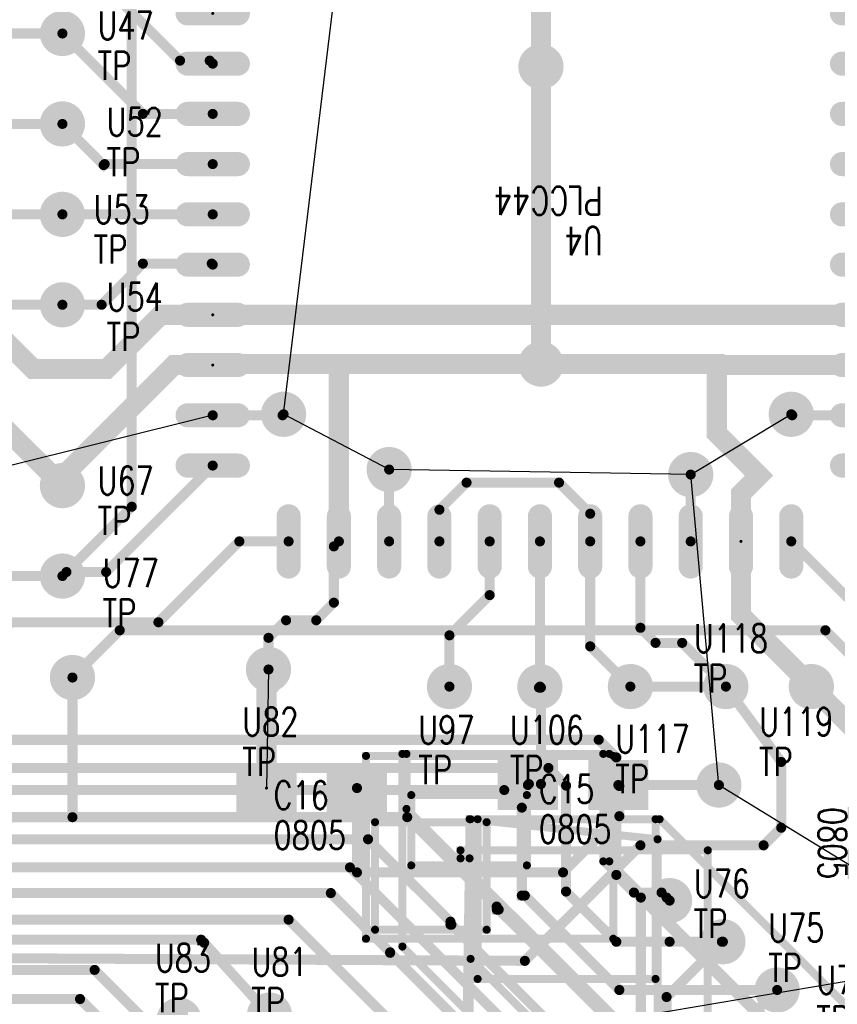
# Model space of a CAD drawing. Extents: x 22 to 3079, y -510 to 5425.
# Tile 12 of 15: x 802 to 1616, y 3918 to 4898. Entities that reach past the tile are written whole.
import ezdxf

# ---------------------------------------------------------------- set-up
doc = ezdxf.new("R2010")
doc.units = 0
for name, pattern in [('P5', [2, 1, 1]), ('TRACK113', [2, 1, 1]), ('TRACK135', [2, 1, 1]), ('TRACK155', [2, 1, 1]), ('TRACK156', [2, 1, 1]), ('TRACK169', [2, 1, 1]), ('TRACK170', [2, 1, 1]), ('TRACK174', [2, 1, 1]), ('TRACK176', [2, 1, 1]), ('TRACK179', [2, 1, 1]), ('TRACK195', [2, 1, 1]), ('TRACK196', [2, 1, 1]), ('TRACK24', [2, 1, 1]), ('TRACK241', [2, 1, 1]), ('TRACK242', [2, 1, 1]), ('TRACK243', [2, 1, 1]), ('TRACK244', [2, 1, 1]), ('TRACK245', [2, 1, 1]), ('TRACK246', [2, 1, 1]), ('TRACK249', [2, 1, 1]), ('TRACK25', [2, 1, 1]), ('TRACK27', [2, 1, 1]), ('TRACK279', [2, 1, 1]), ('TRACK28', [2, 1, 1]), ('TRACK281', [2, 1, 1]), ('TRACK283', [2, 1, 1]), ('TRACK288', [2, 1, 1]), ('TRACK289', [2, 1, 1]), ('TRACK290', [2, 1, 1]), ('TRACK291', [2, 1, 1]), ('TRACK295', [2, 1, 1]), ('TRACK296', [2, 1, 1]), ('TRACK297', [2, 1, 1]), ('TRACK298', [2, 1, 1]), ('TRACK299', [2, 1, 1]), ('TRACK300', [2, 1, 1]), ('TRACK301', [2, 1, 1]), ('TRACK302', [2, 1, 1]), ('TRACK303', [2, 1, 1]), ('TRACK304', [2, 1, 1]), ('TRACK32', [2, 1, 1]), ('TRACK33', [2, 1, 1]), ('TRACK351', [2, 1, 1]), ('TRACK359', [2, 1, 1]), ('TRACK36', [2, 1, 1]), ('TRACK38', [2, 1, 1]), ('TRACK39', [2, 1, 1]), ('TRACK40', [2, 1, 1]), ('TRACK41', [2, 1, 1]), ('TRACK45', [2, 1, 1]), ('TRACK46', [2, 1, 1]), ('TRACK50', [2, 1, 1]), ('TRACK51', [2, 1, 1]), ('TRACK55', [2, 1, 1]), ('TRACK58', [2, 1, 1]), ('TRACK60', [2, 1, 1]), ('TRACK63', [2, 1, 1])]:
    doc.linetypes.add(name, pattern=pattern)
for name, color, linetype in [('CONNECTION', 202, 'CONTINUOUS'), ('COPPER_CUTOUT01', 168, 'CONTINUOUS'), ('DRIL_PLTE_THRU', 12, 'CONTINUOUS'), ('PADS_BOTTOM04', 152, 'CONTINUOUS'), ('PADS_INNER', 1, 'CONTINUOUS'), ('PADS_TOP01', 1, 'CONTINUOUS'), ('PADS_XR25', 168, 'CONTINUOUS'), ('PART_NAME_TOP', 52, 'CONTINUOUS'), ('PART_TOP', 132, 'CONTINUOUS'), ('REFDES', 132, 'CONTINUOUS'), ('TRACK01', 1, 'CONTINUOUS'), ('TRACK03', 5, 'CONTINUOUS'), ('VIA', 1, 'CONTINUOUS')]:
    doc.layers.add(name, color=color, linetype=linetype)
doc.styles.add('W5', font='simplex', dxfattribs={"width": 0.75})

# ---------------------------------------------------------------- blocks, each defined once
blk = doc.blocks.new('PADS_BLOCK_UNUSED2')
at = {"layer": 'DRIL_PLTE_THRU', "const_width": 1.5}
blk.add_lwpolyline([(0, -0.75, 1), (0, 0.75, 1)], format="xyb", close=True, dxfattribs=at)
at = {"layer": 'PADS_BOTTOM04'}
blk.add_lwpolyline([(0, -0.0002624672, 1), (0, 0.0002624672, 1)], format="xyb", close=True, dxfattribs=at)
at = {"layer": 'PADS_INNER'}
blk.add_lwpolyline([(0, -0.0002624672, 1), (0, 0.0002624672, 1)], format="xyb", close=True, dxfattribs=at)
at = {"layer": 'PADS_TOP01', "const_width": 50}
blk.add_lwpolyline([(-30, 0), (30, 0)], dxfattribs=at)
blk = doc.blocks.new('SYM_BLOCK_UNUSED1')
for p in [(-45, 0), (45, 0)]:
    blk.add_blockref('PADS_BLOCK_UNUSED2', p)
blk = doc.blocks.new('PART_TOP29')
blk.add_blockref('SYM_BLOCK_UNUSED1', (0, 0))
at = {"layer": 'PART_NAME_TOP', "style": 'W5', "width": 0.75}
blk.add_text('0805', height=28, dxfattribs=at).set_placement((-26.9999212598, -53.9997637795))
at = {"layer": 'REFDES', "style": 'W5', "width": 0.75}
blk.add_text('C14', height=28, dxfattribs=at).set_placement((-26.9999212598, -13.9997637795))
blk = doc.blocks.new('PART_TOP31')
blk.add_blockref('SYM_BLOCK_UNUSED1', (0, 0))
at = {"layer": 'PART_NAME_TOP', "style": 'W5', "width": 0.75}
blk.add_text('0805', height=28, rotation=180, dxfattribs=at).set_placement((33.9994488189, 58))
at = {"layer": 'REFDES', "style": 'W5', "width": 0.75}
blk.add_text('C15', height=28, rotation=180, dxfattribs=at).set_placement((33.9994488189, 18))
blk = doc.blocks.new('PART_TOP33')
blk.add_blockref('SYM_BLOCK_UNUSED1', (0, 0))
at = {"layer": 'PART_NAME_TOP', "style": 'W5', "width": 0.75}
blk.add_text('0805', height=28, dxfattribs=at).set_placement((-38, -61))
at = {"layer": 'REFDES', "style": 'W5', "width": 0.75}
blk.add_text('C16', height=28, dxfattribs=at).set_placement((-38, -21))
blk = doc.blocks.new('PADS_BLOCK_UNUSED10')
at = {"layer": 'DRIL_PLTE_THRU', "const_width": 1.5}
blk.add_lwpolyline([(0, -0.75, 1), (0, 0.75, 1)], format="xyb", close=True, dxfattribs=at)
at = {"layer": 'PADS_BOTTOM04'}
blk.add_lwpolyline([(0, -0.0002624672, 1), (0, 0.0002624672, 1)], format="xyb", close=True, dxfattribs=at)
at = {"layer": 'PADS_INNER'}
blk.add_lwpolyline([(0, -0.0002624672, 1), (0, 0.0002624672, 1)], format="xyb", close=True, dxfattribs=at)
at = {"layer": 'PADS_TOP01', "const_width": 12}
blk.add_lwpolyline([(6, -25), (6, 25, 1), (-6, 25), (-6, -25, 1)], format="xyb", close=True, dxfattribs=at)
blk = doc.blocks.new('PADS_BLOCK_UNUSED12')
at = {"layer": 'DRIL_PLTE_THRU', "const_width": 1.5}
blk.add_lwpolyline([(0, -0.75, 1), (0, 0.75, 1)], format="xyb", close=True, dxfattribs=at)
at = {"layer": 'PADS_BOTTOM04'}
blk.add_lwpolyline([(0, -0.0002624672, 1), (0, 0.0002624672, 1)], format="xyb", close=True, dxfattribs=at)
at = {"layer": 'PADS_INNER'}
blk.add_lwpolyline([(0, -0.0002624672, 1), (0, 0.0002624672, 1)], format="xyb", close=True, dxfattribs=at)
at = {"layer": 'PADS_TOP01', "const_width": 12}
blk.add_lwpolyline([(-25, -6), (25, -6, 1), (25, 6), (-25, 6, 1)], format="xyb", close=True, dxfattribs=at)
blk = doc.blocks.new('SYM_BLOCK_UNUSED10')
for name, p in [('PADS_BLOCK_UNUSED10', (-250, 325.5)), ('PADS_BLOCK_UNUSED10', (-200, 325.5)), ('PADS_BLOCK_UNUSED10', (-150, 325.5)), ('PADS_BLOCK_UNUSED10', (-100, 325.5)), ('PADS_BLOCK_UNUSED10', (-50, 325.5)), ('PADS_BLOCK_UNUSED10', (0, 325.5)), ('PADS_BLOCK_UNUSED10', (50, 325.5)), ('PADS_BLOCK_UNUSED10', (100, 325.5)), ('PADS_BLOCK_UNUSED10', (150, 325.5)), ('PADS_BLOCK_UNUSED10', (200, 325.5)), ('PADS_BLOCK_UNUSED10', (250, 325.5)), ('PADS_BLOCK_UNUSED12', (-325.5, 250)), ('PADS_BLOCK_UNUSED12', (325.5, 250)), ('PADS_BLOCK_UNUSED12', (-325.5, 200)), ('PADS_BLOCK_UNUSED12', (325.5, 200)), ('PADS_BLOCK_UNUSED12', (-325.5, 150)), ('PADS_BLOCK_UNUSED12', (325.5, 150)), ('PADS_BLOCK_UNUSED12', (-325.5, 100)), ('PADS_BLOCK_UNUSED12', (325.5, 100)), ('PADS_BLOCK_UNUSED12', (-325.5, 50)), ('PADS_BLOCK_UNUSED12', (325.5, 50)), ('PADS_BLOCK_UNUSED12', (-325.5, 0)), ('PADS_BLOCK_UNUSED12', (325.5, 0)), ('PADS_BLOCK_UNUSED12', (-325.5, -50)), ('PADS_BLOCK_UNUSED12', (325.5, -50)), ('PADS_BLOCK_UNUSED12', (-325.5, -100)), ('PADS_BLOCK_UNUSED12', (325.5, -100)), ('PADS_BLOCK_UNUSED12', (-325.5, -150)), ('PADS_BLOCK_UNUSED12', (325.5, -150)), ('PADS_BLOCK_UNUSED12', (-325.5, -200)), ('PADS_BLOCK_UNUSED12', (325.5, -200)), ('PADS_BLOCK_UNUSED12', (-325.5, -250)), ('PADS_BLOCK_UNUSED12', (325.5, -250)), ('PADS_BLOCK_UNUSED10', (-250, -325.5)), ('PADS_BLOCK_UNUSED10', (-200, -325.5)), ('PADS_BLOCK_UNUSED10', (-150, -325.5)), ('PADS_BLOCK_UNUSED10', (-100, -325.5)), ('PADS_BLOCK_UNUSED10', (-50, -325.5)), ('PADS_BLOCK_UNUSED10', (0, -325.5)), ('PADS_BLOCK_UNUSED10', (50, -325.5)), ('PADS_BLOCK_UNUSED10', (100, -325.5)), ('PADS_BLOCK_UNUSED10', (150, -325.5)), ('PADS_BLOCK_UNUSED10', (200, -325.5)), ('PADS_BLOCK_UNUSED10', (250, -325.5))]:
    blk.add_blockref(name, p)
blk = doc.blocks.new('PART_TOP83')
blk.add_blockref('SYM_BLOCK_UNUSED10', (0, 0))
at = {"layer": 'PART_NAME_TOP', "style": 'W5', "width": 0.75}
blk.add_text('PLCC44', height=28, dxfattribs=at).set_placement((-62.5, -27.5))
at = {"layer": 'REFDES', "style": 'W5', "width": 0.75}
blk.add_text('U4', height=28, dxfattribs=at).set_placement((-62.5, 12.5))
blk = doc.blocks.new('PADS_BLOCK_UNUSED19')
at = {"layer": 'DRIL_PLTE_THRU', "const_width": 15.5}
blk.add_lwpolyline([(0, -7.75, 1), (0, 7.75, 1)], format="xyb", close=True, dxfattribs=at)
at = {"layer": 'PADS_BOTTOM04', "const_width": 22.5}
blk.add_lwpolyline([(0, -11.25, 1), (0, 11.25, 1)], format="xyb", close=True, dxfattribs=at)
at = {"layer": 'PADS_INNER', "const_width": 22.5}
blk.add_lwpolyline([(0, -11.25, 1), (0, 11.25, 1)], format="xyb", close=True, dxfattribs=at)
at = {"layer": 'PADS_TOP01', "const_width": 22.5}
blk.add_lwpolyline([(0, -11.25, 1), (0, 11.25, 1)], format="xyb", close=True, dxfattribs=at)
at = {"layer": 'PADS_XR25', "const_width": 22.5}
blk.add_lwpolyline([(0, -11.25, 1), (0, 11.25, 1)], format="xyb", close=True, dxfattribs=at)
blk = doc.blocks.new('SYM_BLOCK_UNUSED6')
blk.add_blockref('PADS_BLOCK_UNUSED19', (0, -1))
blk = doc.blocks.new('PART_TOP143')
blk.add_blockref('SYM_BLOCK_UNUSED6', (0, 0))
at = {"layer": 'PART_NAME_TOP', "style": 'W5', "width": 0.75}
blk.add_text('TP', height=28, dxfattribs=at).set_placement((39, -45))
at = {"layer": 'REFDES', "style": 'W5', "width": 0.75}
blk.add_text('U74', height=28, dxfattribs=at).set_placement((39, -5))
blk = doc.blocks.new('PART_TOP144')
blk.add_blockref('SYM_BLOCK_UNUSED6', (0, 0))
at = {"layer": 'PART_NAME_TOP', "style": 'W5', "width": 0.75}
blk.add_text('TP', height=28, dxfattribs=at).set_placement((45, -41))
at = {"layer": 'REFDES', "style": 'W5', "width": 0.75}
blk.add_text('U75', height=28, dxfattribs=at).set_placement((45, -1))
blk = doc.blocks.new('PART_TOP145')
blk.add_blockref('SYM_BLOCK_UNUSED6', (0, 0))
at = {"layer": 'PART_NAME_TOP', "style": 'W5', "width": 0.75}
blk.add_text('TP', height=28, dxfattribs=at).set_placement((24, -38))
at = {"layer": 'REFDES', "style": 'W5', "width": 0.75}
blk.add_text('U76', height=28, dxfattribs=at).set_placement((24, 2))
blk = doc.blocks.new('PART_TOP146')
blk.add_blockref('SYM_BLOCK_UNUSED6', (0, 0))
at = {"layer": 'PART_NAME_TOP', "style": 'W5', "width": 0.75}
blk.add_text('TP', height=28, dxfattribs=at).set_placement((-18, -2))
at = {"layer": 'REFDES', "style": 'W5', "width": 0.75}
blk.add_text('U81', height=28, dxfattribs=at).set_placement((-18, 38))
blk = doc.blocks.new('PART_TOP147')
blk.add_blockref('SYM_BLOCK_UNUSED6', (0, 0))
at = {"layer": 'PART_NAME_TOP', "style": 'W5', "width": 0.75}
blk.add_text('TP', height=28, dxfattribs=at).set_placement((-24, 7))
at = {"layer": 'REFDES', "style": 'W5', "width": 0.75}
blk.add_text('U83', height=28, dxfattribs=at).set_placement((-24, 47))
blk = doc.blocks.new('PART_TOP179')
blk.add_blockref('SYM_BLOCK_UNUSED6', (0, 0))
at = {"layer": 'PART_NAME_TOP', "style": 'W5', "width": 0.75}
blk.add_text('TP', height=28, dxfattribs=at).set_placement((35, -47))
at = {"layer": 'REFDES', "style": 'W5', "width": 0.75}
blk.add_text('U47', height=28, dxfattribs=at).set_placement((35, -7))
blk = doc.blocks.new('PART_TOP180')
blk.add_blockref('SYM_BLOCK_UNUSED6', (0, 0))
at = {"layer": 'PART_NAME_TOP', "style": 'W5', "width": 0.75}
blk.add_text('TP', height=28, dxfattribs=at).set_placement((44, -53))
at = {"layer": 'REFDES', "style": 'W5', "width": 0.75}
blk.add_text('U52', height=28, dxfattribs=at).set_placement((44, -13))
blk = doc.blocks.new('PART_TOP181')
blk.add_blockref('SYM_BLOCK_UNUSED6', (0, 0))
at = {"layer": 'PART_NAME_TOP', "style": 'W5', "width": 0.75}
blk.add_text('TP', height=28, dxfattribs=at).set_placement((31, -50))
at = {"layer": 'REFDES', "style": 'W5', "width": 0.75}
blk.add_text('U53', height=28, dxfattribs=at).set_placement((31, -10))
blk = doc.blocks.new('PART_TOP182')
blk.add_blockref('SYM_BLOCK_UNUSED6', (0, 0))
at = {"layer": 'PART_NAME_TOP', "style": 'W5', "width": 0.75}
blk.add_text('TP', height=28, dxfattribs=at).set_placement((44, -47))
at = {"layer": 'REFDES', "style": 'W5', "width": 0.75}
blk.add_text('U54', height=28, dxfattribs=at).set_placement((44, -7))
blk = doc.blocks.new('PART_TOP183')
blk.add_blockref('SYM_BLOCK_UNUSED6', (0, 0))
at = {"layer": 'PART_NAME_TOP', "style": 'W5', "width": 0.75}
blk.add_text('TP', height=28, dxfattribs=at).set_placement((35, -50))
at = {"layer": 'REFDES', "style": 'W5', "width": 0.75}
blk.add_text('U67', height=28, dxfattribs=at).set_placement((35, -10))
blk = doc.blocks.new('PART_TOP184')
blk.add_blockref('SYM_BLOCK_UNUSED6', (0, 0))
at = {"layer": 'PART_NAME_TOP', "style": 'W5', "width": 0.75}
blk.add_text('TP', height=28, dxfattribs=at).set_placement((40, -52))
at = {"layer": 'REFDES', "style": 'W5', "width": 0.75}
blk.add_text('U77', height=28, dxfattribs=at).set_placement((40, -12))
blk = doc.blocks.new('PART_TOP185')
blk.add_blockref('SYM_BLOCK_UNUSED6', (0, 0))
at = {"layer": 'PART_NAME_TOP', "style": 'W5', "width": 0.75}
blk.add_text('TP', height=28, dxfattribs=at).set_placement((-26, -107))
at = {"layer": 'REFDES', "style": 'W5', "width": 0.75}
blk.add_text('U82', height=28, dxfattribs=at).set_placement((-26, -67))
blk = doc.blocks.new('PART_TOP186')
blk.add_blockref('SYM_BLOCK_UNUSED6', (0, 0))
at = {"layer": 'PART_NAME_TOP', "style": 'W5', "width": 0.75}
blk.add_text('TP', height=28, dxfattribs=at).set_placement((-31, -98))
at = {"layer": 'REFDES', "style": 'W5', "width": 0.75}
blk.add_text('U97', height=28, dxfattribs=at).set_placement((-31, -58))
blk = doc.blocks.new('PART_TOP187')
blk.add_blockref('SYM_BLOCK_UNUSED6', (0, 0))
at = {"layer": 'PART_NAME_TOP', "style": 'W5', "width": 0.75}
blk.add_text('TP', height=28, dxfattribs=at).set_placement((-30, -98))
at = {"layer": 'REFDES', "style": 'W5', "width": 0.75}
blk.add_text('U106', height=28, dxfattribs=at).set_placement((-30, -58))
blk = doc.blocks.new('PART_TOP188')
blk.add_blockref('SYM_BLOCK_UNUSED6', (0, 0))
at = {"layer": 'PART_NAME_TOP', "style": 'W5', "width": 0.75}
blk.add_text('TP', height=28, dxfattribs=at).set_placement((-15, -107))
at = {"layer": 'REFDES', "style": 'W5', "width": 0.75}
blk.add_text('U117', height=28, dxfattribs=at).set_placement((-15, -67))
blk = doc.blocks.new('PART_TOP189')
blk.add_blockref('SYM_BLOCK_UNUSED6', (0, 0))
at = {"layer": 'PART_NAME_TOP', "style": 'W5', "width": 0.75}
blk.add_text('TP', height=28, dxfattribs=at).set_placement((-32, -7))
at = {"layer": 'REFDES', "style": 'W5', "width": 0.75}
blk.add_text('U118', height=28, dxfattribs=at).set_placement((-32, 33))
blk = doc.blocks.new('PART_TOP190')
blk.add_blockref('SYM_BLOCK_UNUSED6', (0, 0))
at = {"layer": 'PART_NAME_TOP', "style": 'W5', "width": 0.75}
blk.add_text('TP', height=28, dxfattribs=at).set_placement((-52, -90))
at = {"layer": 'REFDES', "style": 'W5', "width": 0.75}
blk.add_text('U119', height=28, dxfattribs=at).set_placement((-52, -50))
blk = doc.blocks.new('CORNER_10')
at = {"const_width": 5}
blk.add_lwpolyline([(0, -2.5, 1), (0, 2.5, 1)], format="xyb", close=True, dxfattribs=at)
blk = doc.blocks.new('PADS_BLOCK_UNUSED20')
at = {"layer": 'DRIL_PLTE_THRU', "const_width": 15.5}
blk.add_lwpolyline([(0, -7.75, 1), (0, 7.75, 1)], format="xyb", close=True, dxfattribs=at)
at = {"layer": 'PADS_BOTTOM04', "const_width": 22.5}
blk.add_lwpolyline([(0, -11.25, 1), (0, 11.25, 1)], format="xyb", close=True, dxfattribs=at)
at = {"layer": 'PADS_INNER', "const_width": 22.5}
blk.add_lwpolyline([(0, -11.25, 1), (0, 11.25, 1)], format="xyb", close=True, dxfattribs=at)
at = {"layer": 'PADS_TOP01', "const_width": 22.5}
blk.add_lwpolyline([(0, -11.25, 1), (0, 11.25, 1)], format="xyb", close=True, dxfattribs=at)
blk = doc.blocks.new('VIA0')
blk.add_blockref('PADS_BLOCK_UNUSED20', (0, 0))
blk = doc.blocks.new('CORNER_20')
at = {"const_width": 10}
blk.add_lwpolyline([(0, -5, 1), (0, 5, 1)], format="xyb", close=True, dxfattribs=at)
blk = doc.blocks.new('CORNER_8')
at = {"const_width": 4}
blk.add_lwpolyline([(0, -2, 1), (0, 2, 1)], format="xyb", close=True, dxfattribs=at)
blk = doc.blocks.new('COPPER_CUTOUT56')
at = {"layer": 'COPPER_CUTOUT01', "linetype": 'P5', "const_width": 8}
blk.add_lwpolyline([(-4.75, 0), (197, 0), (197, -107), (360.5, -270.5), (211, -270.5), (-4.75, -54.75)], close=True, dxfattribs=at)
at = {"layer": 'COPPER_CUTOUT01'}
for p in [(-4.75, 0), (197, 0), (-4.75, -54.75), (197, -107), (211, -270.5), (360.5, -270.5)]:
    blk.add_blockref('CORNER_8', p, dxfattribs=at)
blk = doc.blocks.new('COPPER_CUTOUT57')
at = {"layer": 'COPPER_CUTOUT01', "linetype": 'P5', "const_width": 8}
blk.add_lwpolyline([(0, 0), (0, -107), (164.5, -271.5), (-120, -271.5), (-199.75, -191.75), (-199.75, 0)], close=True, dxfattribs=at)
at = {"layer": 'COPPER_CUTOUT01'}
for p in [(-199.75, 0), (0, 0), (0, -107), (-199.75, -191.75), (-120, -271.5), (164.5, -271.5)]:
    blk.add_blockref('CORNER_8', p, dxfattribs=at)
blk = doc.blocks.new('COPPER_CUTOUT58')
at = {"layer": 'COPPER_CUTOUT01', "linetype": 'P5', "const_width": 8}
blk.add_lwpolyline([(8, 0), (196, 0), (502.5, -306.5), (502.5, -514), (94, -514), (94, -225), (8, -139)], close=True, dxfattribs=at)
at = {"layer": 'COPPER_CUTOUT01'}
for p in [(8, 0), (196, 0), (8, -139), (94, -225), (502.5, -306.5), (94, -514), (502.5, -514)]:
    blk.add_blockref('CORNER_8', p, dxfattribs=at)
blk = doc.blocks.new('COPPER_CUTOUT59')
at = {"layer": 'COPPER_CUTOUT01', "linetype": 'P5', "const_width": 8}
blk.add_lwpolyline([(0, 0), (0, -183), (-190, -187), (-187, 20)], close=True, dxfattribs=at)
at = {"layer": 'COPPER_CUTOUT01'}
for p in [(-187, 20), (0, 0), (-190, -187), (0, -183)]:
    blk.add_blockref('CORNER_8', p, dxfattribs=at)
blk = doc.blocks.new('COPPER_CUTOUT60')
at = {"layer": 'COPPER_CUTOUT01', "linetype": 'P5', "const_width": 8}
blk.add_lwpolyline([(0, 0), (0, -159), (-177, -159), (-177, 0)], close=True, dxfattribs=at)
at = {"layer": 'COPPER_CUTOUT01'}
for p in [(-177, 0), (0, 0), (-177, -159), (0, -159)]:
    blk.add_blockref('CORNER_8', p, dxfattribs=at)
blk = doc.blocks.new('COPPER_CUTOUT61')
at = {"layer": 'COPPER_CUTOUT01', "linetype": 'P5', "const_width": 8}
blk.add_lwpolyline([(0, 0), (246, 0), (246, -168), (9, -168), (9, -8), (0, -8)], close=True, dxfattribs=at)
at = {"layer": 'COPPER_CUTOUT01'}
for p in [(0, 0), (246, 0), (0, -8), (9, -8), (9, -168), (246, -168)]:
    blk.add_blockref('CORNER_8', p, dxfattribs=at)
blk = doc.blocks.new('COPPER_CUTOUT63')
at = {"layer": 'COPPER_CUTOUT01', "linetype": 'P5', "const_width": 8}
blk.add_lwpolyline([(-1, 0), (245, 0), (245, -182), (-1, -182)], close=True, dxfattribs=at)
at = {"layer": 'COPPER_CUTOUT01'}
for p in [(-1, 0), (245, 0), (-1, -182), (245, -182)]:
    blk.add_blockref('CORNER_8', p, dxfattribs=at)
blk = doc.blocks.new('COPPER_CUTOUT64')
at = {"layer": 'COPPER_CUTOUT01', "linetype": 'P5', "const_width": 8}
blk.add_lwpolyline([(0, 0), (115, 0), (115, -70), (0, -70)], close=True, dxfattribs=at)
at = {"layer": 'COPPER_CUTOUT01'}
for p in [(0, 0), (115, 0), (0, -70), (115, -70)]:
    blk.add_blockref('CORNER_8', p, dxfattribs=at)
blk = doc.blocks.new('COPPER_CUTOUT65')
at = {"layer": 'COPPER_CUTOUT01', "linetype": 'P5', "const_width": 8}
blk.add_lwpolyline([(0, -2), (0, -109), (111, -109), (111, -2)], close=True, dxfattribs=at)
at = {"layer": 'COPPER_CUTOUT01'}
for p in [(0, -2), (111, -2), (0, -109), (111, -109)]:
    blk.add_blockref('CORNER_8', p, dxfattribs=at)

msp = doc.modelspace()

# ---------------------------------------------------------------- linework, layer by layer
at = {"layer": 'CONNECTION', "linetype": 'TRACK179'}
msp.add_line((1065, 4505), (1120, 4960), dxfattribs=at)
at = {"layer": 'CONNECTION', "linetype": 'TRACK351'}
msp.add_line((1065, 4505), (1120, 4960), dxfattribs=at)
at = {"layer": 'CONNECTION', "linetype": 'TRACK135'}
msp.add_line((994.5, 4504), (487, 4378), dxfattribs=at)
at = {"layer": 'CONNECTION', "linetype": 'TRACK170'}
msp.add_line((994.5, 4504), (487, 4378), dxfattribs=at)
at = {"layer": 'CONNECTION', "linetype": 'TRACK176'}
msp.add_line((1170, 4450), (1065, 4505), dxfattribs=at)
at = {"layer": 'CONNECTION', "linetype": 'TRACK156'}
msp.add_line((1470, 4445), (1570, 4505), dxfattribs=at)
at = {"layer": 'CONNECTION', "linetype": 'TRACK174'}
msp.add_line((1470, 4445), (1170, 4450), dxfattribs=at)
at = {"layer": 'CONNECTION', "linetype": 'TRACK155'}
msp.add_line((1498, 4136), (1470, 4445), dxfattribs=at)
at = {"layer": 'CONNECTION', "linetype": 'TRACK45'}
msp.add_line((1050, 4251), (1048, 4133), dxfattribs=at)
at = {"layer": 'CONNECTION', "linetype": 'TRACK196'}
msp.add_line((1651, 4042), (1498, 4136), dxfattribs=at)
at = {"layer": 'CONNECTION', "linetype": 'TRACK195'}
msp.add_line((1210, 3871), (1650, 3945), dxfattribs=at)
at = {"layer": 'TRACK01', "linetype": 'TRACK359', "const_width": 20}
for points in [[(1270, 5029.5), (1270, 4943.5), (1287.5, 4926), (1321, 4926), (1321, 4851)], [(1321, 4555), (1499, 4555), (1500, 4554), (1645.5, 4554)]]:
    msp.add_lwpolyline(points, dxfattribs=at)
at = {"layer": 'TRACK01', "linetype": 'TRACK242', "const_width": 10}
msp.add_lwpolyline([(994.5, 4854), (991.5, 4857), (962, 4857), (845, 4974)], dxfattribs=at)
at = {"layer": 'TRACK01', "linetype": 'TRACK243', "const_width": 10}
msp.add_lwpolyline([(994.5, 4804), (925, 4804), (845, 4884)], dxfattribs=at)
at = {"layer": 'TRACK01', "linetype": 'TRACK244', "const_width": 10}
msp.add_lwpolyline([(994.5, 4754), (887, 4754), (886, 4753), (845, 4794)], dxfattribs=at)
at = {"layer": 'TRACK01', "linetype": 'TRACK245', "const_width": 10}
msp.add_lwpolyline([(994.5, 4704), (845, 4704)], dxfattribs=at)
at = {"layer": 'TRACK01', "linetype": 'TRACK246', "const_width": 10}
msp.add_lwpolyline([(994.5, 4654), (993.5, 4655), (925, 4655), (884, 4614), (845, 4614)], dxfattribs=at)
at = {"layer": 'TRACK01', "linetype": 'TRACK25', "const_width": 10}
msp.add_lwpolyline([(430, 4640), (432, 4640), (500, 4572), (500, 4450), (438.3743569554, 4388.3743569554), (438.3743569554, 4363.6256430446), (574, 4228), (724, 4228), (794, 4298), (940.5, 4298), (1021, 4378.5), (1070, 4378.5)], dxfattribs=at)
at = {"layer": 'TRACK01', "linetype": 'TRACK291', "const_width": 20}
msp.add_lwpolyline([(994.5, 4604), (943, 4604), (889, 4550), (816, 4550), (749, 4617), (528, 4617)], dxfattribs=at)
at = {"layer": 'TRACK01', "linetype": 'TRACK304', "const_width": 20}
msp.add_lwpolyline([(1645.5, 4604), (994.5, 4604)], dxfattribs=at)
at = {"layer": 'TRACK01', "linetype": 'TRACK50', "const_width": 20}
msp.add_lwpolyline([(845, 4434), (845, 4443), (956, 4554), (994.5, 4554)], dxfattribs=at)
at = {"layer": 'TRACK01', "linetype": 'TRACK279', "const_width": 20}
msp.add_lwpolyline([(994.5, 4554), (995.5, 4555), (1120, 4555), (1120, 4378.5)], dxfattribs=at)
at = {"layer": 'TRACK01', "linetype": 'TRACK300', "const_width": 20}
for points in [[(1321, 4555), (1120, 4555), (995.5, 4555), (994.5, 4554)], [(1645.5, 4554), (1500, 4554), (1499, 4555), (1321, 4555)]]:
    msp.add_lwpolyline(points, dxfattribs=at)
at = {"layer": 'TRACK01', "linetype": 'TRACK303', "const_width": 20}
msp.add_lwpolyline([(1645.5, 4554), (1500, 4554), (1496, 4554), (1496, 4486), (1538, 4444), (1520, 4426), (1520, 4378.5)], dxfattribs=at)
at = {"layer": 'TRACK01', "linetype": 'TRACK55', "const_width": 20}
msp.add_lwpolyline([(705, 4514), (765, 4514), (845, 4434)], dxfattribs=at)
at = {"layer": 'TRACK01', "linetype": 'TRACK179', "const_width": 10}
msp.add_lwpolyline([(994.5, 4504), (1064, 4504), (1065, 4505)], dxfattribs=at)
at = {"layer": 'TRACK01', "linetype": 'TRACK176', "const_width": 10}
for points in [[(994.5, 4504), (1064, 4504), (1065, 4505)], [(1170, 4450), (1170, 4378.5)]]:
    msp.add_lwpolyline(points, dxfattribs=at)
at = {"layer": 'TRACK01', "linetype": 'TRACK351', "const_width": 10}
msp.add_lwpolyline([(1065, 4505), (1064, 4504), (994.5, 4504)], dxfattribs=at)
at = {"layer": 'TRACK01', "linetype": 'TRACK156', "const_width": 10}
for points in [[(1570, 4505), (1571, 4504), (1645.5, 4504)], [(1470, 4378.5), (1470, 4445)]]:
    msp.add_lwpolyline(points, dxfattribs=at)
at = {"layer": 'TRACK01', "linetype": 'TRACK302', "const_width": 10}
msp.add_lwpolyline([(845, 4344), (849, 4348), (888.5, 4348), (994.5, 4454)], dxfattribs=at)
at = {"layer": 'TRACK01', "linetype": 'TRACK174', "const_width": 10}
for points in [[(1170, 4378.5), (1170, 4450)], [(1470, 4445), (1470, 4378.5)]]:
    msp.add_lwpolyline(points, dxfattribs=at)
at = {"layer": 'TRACK01', "linetype": 'TRACK155', "const_width": 10}
for points in [[(1470, 4378.5), (1470, 4445)], [(1498, 4136), (1398, 4136)]]:
    msp.add_lwpolyline(points, dxfattribs=at)
at = {"layer": 'TRACK01', "linetype": 'TRACK298', "const_width": 10}
msp.add_lwpolyline([(1220, 4378.5), (1220, 4410), (1247, 4437), (1339, 4437), (1370, 4406), (1370, 4378.5)], dxfattribs=at)
at = {"layer": 'TRACK01', "linetype": 'TRACK46'}
for points, const_width in [([(1120, 4378.5), (1115, 4373.5), (1115, 4317.5), (1097.5, 4300), (1067.5, 4300), (1050, 4282.5), (1050, 4251)], 10), ([(1050, 4251), (1050, 4234), (1048, 4232), (1048, 4133)], 20)]:
    msp.add_lwpolyline(points, dxfattribs=dict(at, const_width=const_width))
at = {"layer": 'TRACK01', "linetype": 'TRACK296', "const_width": 10}
msp.add_lwpolyline([(1230, 4234), (1230, 4285), (1270, 4325), (1270, 4378.5)], dxfattribs=at)
at = {"layer": 'TRACK01', "linetype": 'TRACK297', "const_width": 10}
msp.add_lwpolyline([(1320, 4378.5), (1320, 4234)], dxfattribs=at)
at = {"layer": 'TRACK01', "linetype": 'TRACK295', "const_width": 10}
msp.add_lwpolyline([(1370, 4378.5), (1370, 4274), (1410, 4234)], dxfattribs=at)
at = {"layer": 'TRACK01', "linetype": 'TRACK299', "const_width": 10}
msp.add_lwpolyline([(1505, 4234), (1461.5, 4277.5), (1435, 4277.5), (1420, 4292.5), (1420, 4378.5)], dxfattribs=at)
at = {"layer": 'TRACK01', "linetype": 'TRACK51', "const_width": 20}
msp.add_lwpolyline([(1590, 4234), (1590, 4235), (1520, 4305), (1520, 4378.5)], dxfattribs=at)
at = {"layer": 'TRACK01', "linetype": 'TRACK24', "const_width": 10}
msp.add_lwpolyline([(1570, 4378.5), (1663, 4285.5), (1663, 4231)], dxfattribs=at)
at = {"layer": 'TRACK01', "linetype": 'TRACK63', "const_width": 10}
msp.add_lwpolyline([(845, 4344), (707, 4344), (704, 4341)], dxfattribs=at)
at = {"layer": 'TRACK01', "linetype": 'TRACK301', "const_width": 10}
msp.add_lwpolyline([(855, 4243), (855, 4104), (438, 4104)], dxfattribs=at)
at = {"layer": 'TRACK01', "linetype": 'TRACK281', "const_width": 20}
msp.add_lwpolyline([(1651, 4132), (1651, 4169), (1653, 4171), (1590, 4234)], dxfattribs=at)
at = {"layer": 'TRACK01', "linetype": 'TRACK32', "const_width": 10}
msp.add_lwpolyline([(1505, 4234), (1560, 4159), (1560, 4093.5), (1542.5, 4076), (1420, 4076), (1305, 3961), (302, 3966)], dxfattribs=at)
at = {"layer": 'TRACK01', "linetype": 'TRACK58', "const_width": 10}
for points in [[(1308, 4136), (1309, 4137), (1321, 4137), (1321, 4233), (1320, 4234)], [(1320, 4234), (1319, 4233)]]:
    msp.add_lwpolyline(points, dxfattribs=at)
at = {"layer": 'TRACK01', "linetype": 'TRACK33', "const_width": 10}
msp.add_lwpolyline([(1410, 4234), (1505, 4234)], dxfattribs=at)
at = {"layer": 'TRACK01', "linetype": 'TRACK169', "const_width": 10}
msp.add_lwpolyline([(1398, 4136), (1399, 4135), (1399, 4105), (1343, 4049), (1138, 4049), (1138, 4133)], dxfattribs=at)
at = {"layer": 'TRACK01', "linetype": 'TRACK196', "const_width": 10}
msp.add_lwpolyline([(1398, 4136), (1498, 4136)], dxfattribs=at)
at = {"layer": 'TRACK01', "linetype": 'TRACK290', "const_width": 10}
msp.add_lwpolyline([(1449, 4021), (1446, 4024), (1420.4, 4024), (1420.4, 3725), (1420.4, 3468.5)], dxfattribs=at)
at = {"layer": 'TRACK01', "linetype": 'TRACK289', "const_width": 10}
msp.add_lwpolyline([(1502, 3980), (1501, 3980), (1446, 3925), (1446, 3700), (1446, 3468.5)], dxfattribs=at)
at = {"layer": 'TRACK01', "linetype": 'TRACK288', "const_width": 10}
msp.add_lwpolyline([(1556, 3932), (1517, 3893), (1489.1, 3893), (1471.6, 3875.5), (1471.6, 3675), (1471.6, 3468.5)], dxfattribs=at)
at = {"layer": 'TRACK03', "linetype": 'TRACK27', "const_width": 10}
msp.add_lwpolyline([(1649, 3627), (1445, 3627), (1070, 4002), (606, 4002), (571, 4037), (571, 5192.5), (588.5, 5210), (973, 5210)], dxfattribs=at)
at = {"layer": 'TRACK03', "linetype": 'TRACK283', "const_width": 10}
msp.add_lwpolyline([(1649, 3627), (1445, 3627), (1070, 4002), (606, 4002), (571, 4037), (571, 5192.5), (588.5, 5210), (973, 5210), (1016, 5167)], dxfattribs=at)
at = {"layer": 'TRACK03', "linetype": 'TRACK60', "const_width": 10}
msp.add_lwpolyline([(1140, 5174), (1140, 5117.5), (1122.5, 5100), (964, 5100), (914, 5050), (914, 4413), (845, 4344)], dxfattribs=at)
at = {"layer": 'TRACK03', "linetype": 'TRACK28', "const_width": 10}
msp.add_lwpolyline([(845, 5154), (615.5, 5154), (598, 5136.5), (598, 4050), (619.5512598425, 4028.4487401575), (1112, 4028.4487401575), (1171, 3969.4487401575), (1171, 3969), (1447, 3693), (1651, 3693)], dxfattribs=at)
at = {"layer": 'TRACK03', "linetype": 'TRACK241', "const_width": 10}
msp.add_lwpolyline([(845, 5064), (637.5, 5064), (620, 5046.5), (620, 4085), (651, 4054), (1131, 4054), (1429, 3756), (1650, 3756)], dxfattribs=at)
at = {"layer": 'TRACK03', "linetype": 'TRACK36', "const_width": 10}
msp.add_lwpolyline([(845, 4974), (661.5, 4974), (644, 4956.5), (644, 4099.5), (661.5, 4082), (1149, 4082), (1231, 4000), (1231, 3997), (1232, 3997), (1408, 3821), (1648, 3821)], dxfattribs=at)
at = {"layer": 'TRACK03', "linetype": 'TRACK38', "const_width": 10}
msp.add_lwpolyline([(845, 4884), (686.5, 4884), (669, 4866.5), (669, 4121.5), (686.5, 4104), (1188, 4104), (1277, 4015), (1277, 4012), (1279, 4012), (1403, 3888), (1556, 3888), (1608, 3888)], dxfattribs=at)
at = {"layer": 'TRACK03', "linetype": 'TRACK359', "const_width": 20}
msp.add_lwpolyline([(1321, 4851), (1321, 4555)], dxfattribs=at)
at = {"layer": 'TRACK03', "linetype": 'TRACK39', "const_width": 10}
msp.add_lwpolyline([(845, 4794), (709.5, 4794), (692, 4776.5), (692, 4148.5), (709.5, 4131), (1284.5, 4131), (1302, 4113.5), (1302, 4026), (1305, 4026), (1399, 3932), (1556, 3932)], dxfattribs=at)
at = {"layer": 'TRACK03', "linetype": 'TRACK40', "const_width": 10}
msp.add_lwpolyline([(845, 4704), (737.5, 4704), (720, 4686.5), (720, 4170.5), (737.5, 4153), (1328.5, 4153), (1346, 4135.5), (1346, 4030), (1396, 3980), (1449, 3980), (1502, 3980)], dxfattribs=at)
at = {"layer": 'TRACK03', "linetype": 'TRACK291', "const_width": 10}
msp.add_lwpolyline([(528, 4617), (543, 4602), (543, 3999.5), (560.5, 3982), (983, 3982), (986, 3979), (1051, 3907)], dxfattribs=at)
at = {"layer": 'TRACK03', "linetype": 'TRACK41', "const_width": 10}
msp.add_lwpolyline([(845, 4614), (766.5, 4614), (749, 4596.5), (749, 4198.5), (766.5, 4181), (1378.5, 4181), (1396, 4163.5), (1396, 4046.5), (1413.5, 4029), (1441, 4029), (1449, 4021)], dxfattribs=at)
at = {"layer": 'TRACK03', "linetype": 'TRACK301', "const_width": 10}
msp.add_lwpolyline([(1663, 4231), (1604, 4290), (902, 4290), (855, 4243)], dxfattribs=at)
at = {"layer": 'TRACK03', "linetype": 'TRACK249', "const_width": 10}
msp.add_lwpolyline([(961, 3902), (927, 3902), (877, 3952), (593.5, 3952), (576, 3934.5), (576, 3794), (652, 3718), (652, 3622), (720, 3554), (720, 2525.5), (737.5, 2508), (1691, 2508), (1814, 2395), (1814, 2140), (1799, 2125)], dxfattribs=at)
at = {"layer": 'TRACK03', "linetype": 'TRACK113', "const_width": 10}
msp.add_lwpolyline([(2200, 1400), (1848, 1735), (1848, 2189), (1903, 2244), (1903, 2397), (1754, 2546), (763.5, 2546), (746, 2563.5), (746, 3279.5), (749, 3282.5), (749, 3575), (684, 3640), (684, 3729), (660, 3753), (660, 3923), (862.5, 3923), (880, 3905.5), (880, 3849)], dxfattribs=at)

# ---------------------------------------------------------------- block references
for name, p in [('COPPER_CUTOUT63', (1148, 4165)), ('COPPER_CUTOUT57', (1383, 4167)), ('COPPER_CUTOUT56', (1192, 4167)), ('COPPER_CUTOUT64', (1192, 4126)), ('COPPER_CUTOUT59', (1437, 4082)), ('COPPER_CUTOUT65', (1156, 4101)), ('COPPER_CUTOUT58', (1243, 4102)), ('COPPER_CUTOUT60', (1435, 4102)), ('COPPER_CUTOUT61', (1241, 4071))]:
    msp.add_blockref(name, p)
at = {"layer": 'PART_TOP'}
for name, p, rotation in [('PART_TOP83', (1320, 4704), 180), ('PART_TOP29', (1651, 4087), 270), ('PART_TOP31', (1353, 4136), 180)]:
    msp.add_blockref(name, p, dxfattribs=dict(at, rotation=rotation))
for name, p in [('PART_TOP179', (845, 4885)), ('PART_TOP180', (845, 4795)), ('PART_TOP181', (845, 4705)), ('PART_TOP182', (845, 4615)), ('PART_TOP183', (845, 4435)), ('PART_TOP184', (845, 4345)), ('PART_TOP189', (1505, 4235)), ('PART_TOP185', (1050, 4252)), ('PART_TOP186', (1230, 4235)), ('PART_TOP187', (1320, 4235)), ('PART_TOP188', (1410, 4235)), ('PART_TOP190', (1590, 4235)), ('PART_TOP33', (1093, 4133)), ('PART_TOP145', (1449, 4022)), ('PART_TOP144', (1502, 3981)), ('PART_TOP147', (961, 3903)), ('PART_TOP146', (1051, 3908)), ('PART_TOP143', (1556, 3933))]:
    msp.add_blockref(name, p, dxfattribs=at)
at = {"layer": 'TRACK01'}
for name, p in [('CORNER_10', (845, 4884)), ('CORNER_10', (962, 4857)), ('CORNER_10', (991.5, 4857)), ('CORNER_20', (1321, 4851)), ('CORNER_10', (994.5, 4854)), ('CORNER_10', (925, 4804)), ('CORNER_10', (994.5, 4804)), ('CORNER_10', (845, 4794)), ('CORNER_10', (886, 4753)), ('CORNER_10', (887, 4754)), ('CORNER_10', (994.5, 4754)), ('CORNER_10', (845, 4704)), ('CORNER_10', (994.5, 4704)), ('CORNER_10', (925, 4655)), ('CORNER_10', (993.5, 4655)), ('CORNER_10', (994.5, 4654)), ('CORNER_10', (845, 4614)), ('CORNER_10', (884, 4614)), ('CORNER_20', (943, 4604)), ('CORNER_20', (994.5, 4604)), ('CORNER_20', (994.5, 4604)), ('CORNER_20', (816, 4550)), ('CORNER_20', (889, 4550)), ('CORNER_20', (956, 4554)), ('CORNER_20', (994.5, 4554)), ('CORNER_20', (994.5, 4554)), ('CORNER_20', (994.5, 4554)), ('CORNER_20', (995.5, 4555)), ('CORNER_20', (995.5, 4555)), ('CORNER_20', (1120, 4555)), ('CORNER_20', (1321, 4555)), ('CORNER_20', (1321, 4555)), ('CORNER_20', (1321, 4555)), ('CORNER_20', (1496, 4554)), ('CORNER_20', (1499, 4555)), ('CORNER_20', (1499, 4555)), ('CORNER_20', (1500, 4554)), ('CORNER_20', (1500, 4554)), ('CORNER_10', (994.5, 4504)), ('CORNER_10', (994.5, 4504)), ('CORNER_10', (994.5, 4504)), ('CORNER_10', (1064, 4504)), ('CORNER_10', (1064, 4504)), ('CORNER_10', (1064, 4504)), ('CORNER_10', (1065, 4505)), ('CORNER_10', (1065, 4505)), ('CORNER_10', (1065, 4505)), ('CORNER_10', (1570, 4505)), ('CORNER_10', (1571, 4504)), ('CORNER_20', (1496, 4486)), ('CORNER_20', (845, 4443)), ('CORNER_10', (994.5, 4454)), ('CORNER_10', (1170, 4450)), ('CORNER_10', (1170, 4450)), ('CORNER_10', (1470, 4445)), ('CORNER_10', (1470, 4445)), ('CORNER_10', (1470, 4445)), ('CORNER_20', (1538, 4444)), ('CORNER_20', (845, 4434)), ('CORNER_20', (845, 4434)), ('CORNER_10', (1247, 4437)), ('CORNER_10', (1339, 4437)), ('CORNER_20', (1520, 4426)), ('CORNER_10', (1220, 4410)), ('CORNER_10', (1370, 4406)), ('CORNER_10', (1021, 4378.5)), ('CORNER_10', (1070, 4378.5)), ('CORNER_20', (1120, 4378.5)), ('CORNER_10', (1120, 4378.5)), ('CORNER_10', (1170, 4378.5)), ('CORNER_10', (1170, 4378.5)), ('CORNER_10', (1220, 4378.5)), ('CORNER_10', (1270, 4378.5)), ('CORNER_10', (1320, 4378.5)), ('CORNER_10', (1370, 4378.5)), ('CORNER_10', (1370, 4378.5)), ('CORNER_10', (1420, 4378.5)), ('CORNER_10', (1470, 4378.5)), ('CORNER_10', (1470, 4378.5)), ('CORNER_10', (1470, 4378.5)), ('CORNER_20', (1520, 4378.5)), ('CORNER_20', (1520, 4378.5)), ('CORNER_10', (1570, 4378.5)), ('CORNER_10', (1115, 4373.5)), ('CORNER_10', (849, 4348)), ('CORNER_10', (888.5, 4348)), ('CORNER_10', (845, 4344)), ('CORNER_10', (845, 4344)), ('CORNER_10', (1115, 4317.5)), ('CORNER_10', (1270, 4325)), ('CORNER_20', (1520, 4305)), ('CORNER_10', (940.5, 4298)), ('CORNER_10', (1067.5, 4300)), ('CORNER_10', (1097.5, 4300)), ('CORNER_10', (1420, 4292.5)), ('CORNER_10', (1050, 4282.5)), ('CORNER_10', (1230, 4285)), ('CORNER_10', (1370, 4274)), ('CORNER_10', (1435, 4277.5)), ('CORNER_10', (1461.5, 4277.5)), ('CORNER_20', (1050, 4251)), ('CORNER_10', (1050, 4251)), ('CORNER_10', (855, 4243)), ('CORNER_20', (1050, 4234)), ('CORNER_20', (1590, 4235)), ('CORNER_20', (1590, 4234)), ('CORNER_20', (1590, 4234)), ('CORNER_20', (1048, 4232)), ('CORNER_10', (1230, 4234)), ('CORNER_10', (1319, 4233)), ('CORNER_10', (1320, 4234)), ('CORNER_10', (1320, 4234)), ('CORNER_10', (1320, 4234)), ('CORNER_10', (1321, 4233)), ('CORNER_10', (1410, 4234)), ('CORNER_10', (1410, 4234)), ('CORNER_10', (1505, 4234)), ('CORNER_10', (1505, 4234)), ('CORNER_10', (1505, 4234)), ('CORNER_10', (1560, 4159)), ('CORNER_20', (1048, 4133)), ('CORNER_10', (1138, 4133)), ('CORNER_10', (1308, 4136)), ('CORNER_10', (1309, 4137)), ('CORNER_10', (1321, 4137)), ('CORNER_10', (1398, 4136)), ('CORNER_10', (1398, 4136)), ('CORNER_10', (1398, 4136)), ('CORNER_10', (1399, 4135)), ('CORNER_10', (1498, 4136)), ('CORNER_10', (1498, 4136)), ('CORNER_10', (855, 4104)), ('CORNER_10', (1399, 4105)), ('CORNER_10', (1560, 4093.5)), ('CORNER_10', (1420, 4076)), ('CORNER_10', (1542.5, 4076)), ('CORNER_10', (1138, 4049)), ('CORNER_10', (1343, 4049)), ('CORNER_10', (1420.4, 4024)), ('CORNER_10', (1446, 4024)), ('CORNER_10', (1449, 4021)), ('CORNER_10', (1501, 3980)), ('CORNER_10', (1502, 3980)), ('CORNER_10', (1305, 3961)), ('CORNER_10', (1446, 3925)), ('CORNER_10', (1556, 3932))]:
    msp.add_blockref(name, p, dxfattribs=at)
at = {"layer": 'TRACK03'}
for name, p in [('CORNER_10', (845, 4884)), ('CORNER_20', (1321, 4851)), ('CORNER_10', (845, 4794)), ('CORNER_10', (845, 4704)), ('CORNER_10', (845, 4614)), ('CORNER_20', (1321, 4555)), ('CORNER_10', (914, 4413)), ('CORNER_10', (845, 4344)), ('CORNER_10', (902, 4290)), ('CORNER_10', (1604, 4290)), ('CORNER_10', (855, 4243)), ('CORNER_10', (1378.5, 4181)), ('CORNER_10', (1396, 4163.5)), ('CORNER_10', (1328.5, 4153)), ('CORNER_10', (1284.5, 4131)), ('CORNER_10', (1346, 4135.5)), ('CORNER_10', (1302, 4113.5)), ('CORNER_10', (1188, 4104)), ('CORNER_10', (1149, 4082)), ('CORNER_10', (1131, 4054)), ('CORNER_10', (1396, 4046.5)), ('CORNER_10', (1112, 4028.4487401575)), ('CORNER_10', (1302, 4026)), ('CORNER_10', (1305, 4026)), ('CORNER_10', (1346, 4030)), ('CORNER_10', (1413.5, 4029)), ('CORNER_10', (1441, 4029)), ('CORNER_10', (1277, 4015)), ('CORNER_10', (1449, 4021)), ('CORNER_10', (1277, 4012)), ('CORNER_10', (1279, 4012)), ('CORNER_10', (1070, 4002)), ('CORNER_10', (1070, 4002)), ('CORNER_10', (1231, 4000)), ('CORNER_10', (1231, 3997)), ('CORNER_10', (1232, 3997)), ('CORNER_10', (983, 3982)), ('CORNER_10', (986, 3979)), ('CORNER_10', (1396, 3980)), ('CORNER_10', (1449, 3980)), ('CORNER_10', (1171, 3969.4487401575)), ('CORNER_10', (1171, 3969)), ('CORNER_10', (877, 3952)), ('CORNER_10', (1399, 3932)), ('CORNER_10', (1556, 3932)), ('CORNER_10', (862.5, 3923))]:
    msp.add_blockref(name, p, dxfattribs=at)
at = {"layer": 'VIA', "linetype": 'TRACK359'}
for p in [(1321, 4851), (1321, 4555)]:
    msp.add_blockref('VIA0', p, dxfattribs=at)
at = {"layer": 'VIA', "linetype": 'TRACK300'}
msp.add_blockref('VIA0', (1321, 4555), dxfattribs=at)
at = {"layer": 'VIA', "linetype": 'TRACK179'}
msp.add_blockref('VIA0', (1065, 4505), dxfattribs=at)
at = {"layer": 'VIA', "linetype": 'TRACK176'}
for p in [(1065, 4505), (1170, 4450)]:
    msp.add_blockref('VIA0', p, dxfattribs=at)
at = {"layer": 'VIA', "linetype": 'TRACK351'}
msp.add_blockref('VIA0', (1065, 4505), dxfattribs=at)
at = {"layer": 'VIA', "linetype": 'TRACK156'}
for p in [(1570, 4505), (1470, 4445)]:
    msp.add_blockref('VIA0', p, dxfattribs=at)
at = {"layer": 'VIA', "linetype": 'TRACK174'}
for p in [(1170, 4450), (1470, 4445)]:
    msp.add_blockref('VIA0', p, dxfattribs=at)
at = {"layer": 'VIA', "linetype": 'TRACK155'}
for p in [(1470, 4445), (1498, 4136)]:
    msp.add_blockref('VIA0', p, dxfattribs=at)
at = {"layer": 'VIA', "linetype": 'TRACK301'}
msp.add_blockref('VIA0', (855, 4243), dxfattribs=at)
at = {"layer": 'VIA', "linetype": 'TRACK196'}
msp.add_blockref('VIA0', (1498, 4136), dxfattribs=at)

doc.saveas('drawing.dxf')
